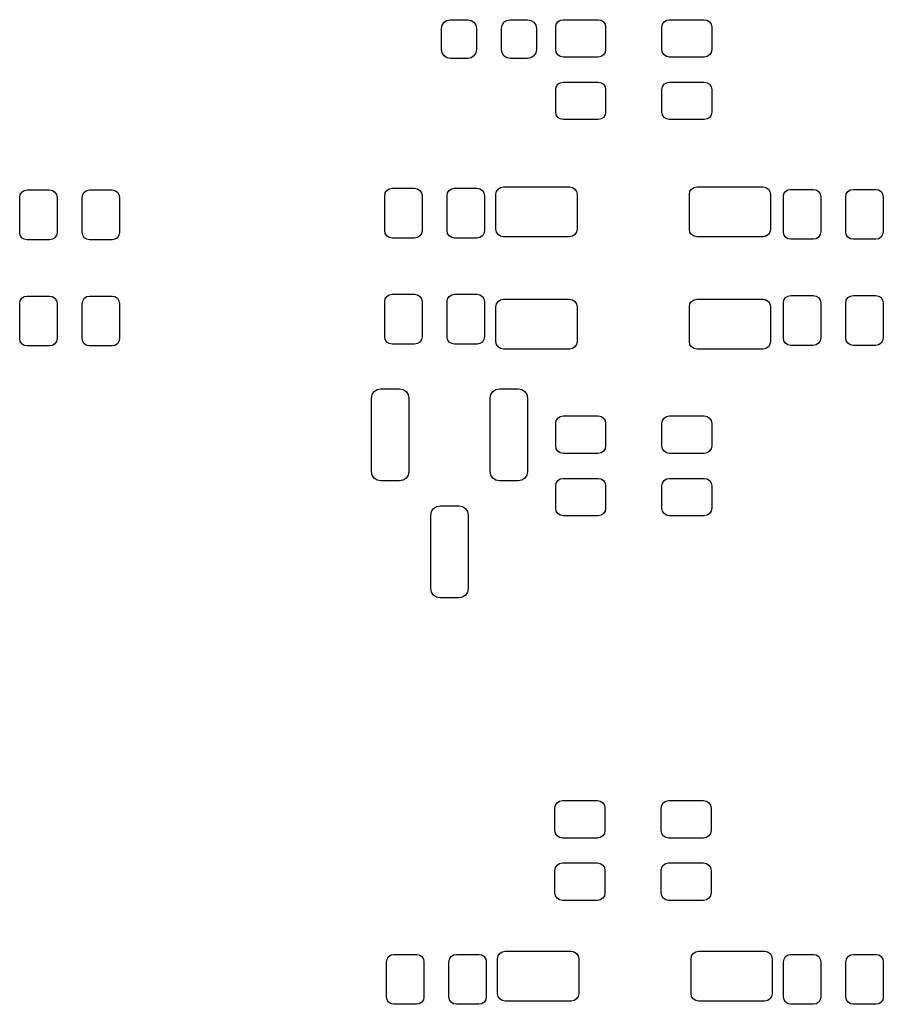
# Model space of a CAD drawing. Extents: x 127.1 to 185.4, y -114.4 to -72.8.
# Tile 7 of 7: x 171.6 to 185.4, y -98.5 to -82.8. Entities that reach past the tile are written whole.
import ezdxf

# ---------------------------------------------------------------- set-up
doc = ezdxf.new("R2010")
doc.units = 0
doc.layers.add('BLACK', color=7, linetype='CONTINUOUS')

msp = doc.modelspace()

# ---------------------------------------------------------------- linework, layer by layer
at = {"layer": 'BLACK', "linetype": 'CONTINUOUS'}
for p, q in [((178.333542, -82.848166), (178.36389, -82.802747)), ((178.36389, -82.802747), (178.409309, -82.772399)), ((178.409309, -82.772399), (178.462885, -82.761742)), ((178.462885, -82.761742), (178.742885, -82.761742)), ((178.742885, -82.761742), (178.796461, -82.772399)), ((178.796461, -82.772399), (178.84188, -82.802747)), ((178.84188, -82.802747), (178.872228, -82.848166)), ((179.293542, -82.848166), (179.32389, -82.802747)), ((179.32389, -82.802747), (179.369309, -82.772399)), ((179.369309, -82.772399), (179.422885, -82.761742)), ((179.422885, -82.761742), (179.702885, -82.761742)), ((179.702885, -82.761742), (179.756461, -82.772399)), ((179.756461, -82.772399), (179.80188, -82.802747)), ((179.80188, -82.802747), (179.832228, -82.848166)), ((180.162018, -82.83582), (180.188031, -82.796889)), ((180.188031, -82.796889), (180.226962, -82.770876)), ((180.226962, -82.770876), (180.272884, -82.761742)), ((180.272884, -82.761742), (180.832884, -82.761742)), ((180.832884, -82.761742), (180.878806, -82.770876)), ((180.878806, -82.770876), (180.917737, -82.796889)), ((180.917737, -82.796889), (180.94375, -82.83582)), ((181.86202, -82.83582), (181.888033, -82.796889)), ((181.888033, -82.796889), (181.926964, -82.770876)), ((181.926964, -82.770876), (181.972886, -82.761742)), ((181.972886, -82.761742), (182.532886, -82.761742)), ((182.532886, -82.761742), (182.578808, -82.770876)), ((182.578808, -82.770876), (182.617739, -82.796889)), ((182.617739, -82.796889), (182.643752, -82.83582)), ((178.322885, -82.901742), (178.333542, -82.848166)), ((178.322885, -83.241742), (178.322885, -82.901742)), ((178.872228, -82.848166), (178.882885, -82.901742)), ((178.882885, -82.901742), (178.882885, -83.241742)), ((179.282885, -82.901742), (179.293542, -82.848166)), ((179.282885, -83.241742), (179.282885, -82.901742)), ((179.832228, -82.848166), (179.842885, -82.901742)), ((179.842885, -82.901742), (179.842885, -83.241742)), ((180.152884, -82.881742), (180.162018, -82.83582)), ((180.152884, -83.241742), (180.152884, -82.881742)), ((180.94375, -82.83582), (180.952884, -82.881742)), ((180.952884, -82.881742), (180.952884, -83.241742)), ((181.852886, -82.881742), (181.86202, -82.83582)), ((181.852886, -83.241742), (181.852886, -82.881742)), ((182.643752, -82.83582), (182.652886, -82.881742)), ((182.652886, -82.881742), (182.652886, -83.241742)), ((178.333542, -83.295318), (178.322885, -83.241742)), ((178.36389, -83.340737), (178.333542, -83.295318)), ((178.872228, -83.295318), (178.84188, -83.340737)), ((178.882885, -83.241742), (178.872228, -83.295318)), ((179.293542, -83.295318), (179.282885, -83.241742)), ((179.32389, -83.340737), (179.293542, -83.295318)), ((179.832228, -83.295318), (179.80188, -83.340737)), ((179.842885, -83.241742), (179.832228, -83.295318)), ((180.162018, -83.287664), (180.152884, -83.241742)), ((180.188031, -83.326595), (180.162018, -83.287664)), ((180.94375, -83.287664), (180.917737, -83.326595)), ((180.952884, -83.241742), (180.94375, -83.287664)), ((181.86202, -83.287664), (181.852886, -83.241742)), ((181.888033, -83.326595), (181.86202, -83.287664)), ((182.643752, -83.287664), (182.617739, -83.326595)), ((182.652886, -83.241742), (182.643752, -83.287664)), ((178.409309, -83.371085), (178.36389, -83.340737)), ((178.462885, -83.381742), (178.409309, -83.371085)), ((178.742885, -83.381742), (178.462885, -83.381742)), ((178.796461, -83.371085), (178.742885, -83.381742)), ((178.84188, -83.340737), (178.796461, -83.371085)), ((179.369309, -83.371085), (179.32389, -83.340737)), ((179.422885, -83.381742), (179.369309, -83.371085)), ((179.702885, -83.381742), (179.422885, -83.381742)), ((179.756461, -83.371085), (179.702885, -83.381742)), ((179.80188, -83.340737), (179.756461, -83.371085)), ((180.226962, -83.352608), (180.188031, -83.326595)), ((180.272884, -83.361742), (180.226962, -83.352608)), ((180.832884, -83.361742), (180.272884, -83.361742)), ((180.878806, -83.352608), (180.832884, -83.361742)), ((180.917737, -83.326595), (180.878806, -83.352608)), ((181.926964, -83.352608), (181.888033, -83.326595)), ((181.972886, -83.361742), (181.926964, -83.352608)), ((182.532886, -83.361742), (181.972886, -83.361742)), ((182.578808, -83.352608), (182.532886, -83.361742)), ((182.617739, -83.326595), (182.578808, -83.352608)), ((180.188031, -83.796889), (180.226962, -83.770876)), ((180.226962, -83.770876), (180.272884, -83.761742)), ((180.272884, -83.761742), (180.832884, -83.761742)), ((180.832884, -83.761742), (180.878806, -83.770876)), ((180.878806, -83.770876), (180.917737, -83.796889)), ((181.888033, -83.796889), (181.926964, -83.770876)), ((181.926964, -83.770876), (181.972886, -83.761742)), ((181.972886, -83.761742), (182.532886, -83.761742)), ((182.532886, -83.761742), (182.578808, -83.770876)), ((182.578808, -83.770876), (182.617739, -83.796889)), ((180.152884, -83.881742), (180.162018, -83.83582)), ((180.152884, -84.241742), (180.152884, -83.881742)), ((180.162018, -83.83582), (180.188031, -83.796889)), ((180.917737, -83.796889), (180.94375, -83.83582)), ((180.94375, -83.83582), (180.952884, -83.881742)), ((180.952884, -83.881742), (180.952884, -84.241742)), ((181.852886, -83.881742), (181.86202, -83.83582)), ((181.852886, -84.241742), (181.852886, -83.881742)), ((181.86202, -83.83582), (181.888033, -83.796889)), ((182.617739, -83.796889), (182.643752, -83.83582)), ((182.643752, -83.83582), (182.652886, -83.881742)), ((182.652886, -83.881742), (182.652886, -84.241742)), ((180.162018, -84.287664), (180.152884, -84.241742)), ((180.952884, -84.241742), (180.94375, -84.287664)), ((181.86202, -84.287664), (181.852886, -84.241742)), ((182.652886, -84.241742), (182.643752, -84.287664)), ((180.188031, -84.326595), (180.162018, -84.287664)), ((180.226962, -84.352608), (180.188031, -84.326595)), ((180.272884, -84.361742), (180.226962, -84.352608)), ((180.832884, -84.361742), (180.272884, -84.361742)), ((180.878806, -84.352608), (180.832884, -84.361742)), ((180.917737, -84.326595), (180.878806, -84.352608)), ((180.94375, -84.287664), (180.917737, -84.326595)), ((181.888033, -84.326595), (181.86202, -84.287664)), ((181.926964, -84.352608), (181.888033, -84.326595)), ((181.972886, -84.361742), (181.926964, -84.352608)), ((182.532886, -84.361742), (181.972886, -84.361742)), ((182.578808, -84.352608), (182.532886, -84.361742)), ((182.617739, -84.326595), (182.578808, -84.352608)), ((182.643752, -84.287664), (182.617739, -84.326595)), ((171.600534, -85.525147), (171.639465, -85.499134)), ((171.639465, -85.499134), (171.685387, -85.49)), ((171.685387, -85.49), (172.045387, -85.49)), ((172.045387, -85.49), (172.091309, -85.499134)), ((172.091309, -85.499134), (172.13024, -85.525147)), ((172.600534, -85.525147), (172.639465, -85.499134)), ((172.639465, -85.499134), (172.685387, -85.49)), ((172.685387, -85.49), (173.045387, -85.49)), ((173.045387, -85.49), (173.091309, -85.499134)), ((173.091309, -85.499134), (173.13024, -85.525147)), ((177.422019, -85.53582), (177.448032, -85.496889)), ((177.448032, -85.496889), (177.486963, -85.470876)), ((177.486963, -85.470876), (177.532885, -85.461742)), ((177.532885, -85.461742), (177.892885, -85.461742)), ((177.892885, -85.461742), (177.938807, -85.470876)), ((177.938807, -85.470876), (177.977738, -85.496889)), ((177.977738, -85.496889), (178.003751, -85.53582)), ((178.422019, -85.53582), (178.448032, -85.496889)), ((178.448032, -85.496889), (178.486963, -85.470876)), ((178.486963, -85.470876), (178.532885, -85.461742)), ((178.532885, -85.461742), (178.892885, -85.461742)), ((178.892885, -85.461742), (178.938807, -85.470876)), ((178.938807, -85.470876), (178.977738, -85.496889)), ((178.977738, -85.496889), (179.003751, -85.53582)), ((179.204134, -85.514078), (179.230147, -85.475147)), ((179.230147, -85.475147), (179.269078, -85.449134)), ((179.269078, -85.449134), (179.315, -85.44)), ((179.315, -85.44), (180.375, -85.44)), ((180.375, -85.44), (180.420922, -85.449134)), ((180.420922, -85.449134), (180.459853, -85.475147)), ((180.459853, -85.475147), (180.485866, -85.514078)), ((182.304134, -85.514078), (182.330147, -85.475147)), ((182.330147, -85.475147), (182.369078, -85.449134)), ((182.369078, -85.449134), (182.415, -85.44)), ((182.415, -85.44), (183.475, -85.44)), ((183.475, -85.44), (183.520922, -85.449134)), ((183.520922, -85.449134), (183.559853, -85.475147)), ((183.559853, -85.475147), (183.585866, -85.514078)), ((183.835147, -85.515147), (183.874078, -85.489134)), ((183.874078, -85.489134), (183.92, -85.48)), ((183.92, -85.48), (184.28, -85.48)), ((184.28, -85.48), (184.325922, -85.489134)), ((184.325922, -85.489134), (184.364853, -85.515147)), ((184.835147, -85.515147), (184.874078, -85.489134)), ((184.874078, -85.489134), (184.92, -85.48)), ((184.92, -85.48), (185.28, -85.48)), ((185.28, -85.48), (185.325922, -85.489134)), ((185.325922, -85.489134), (185.364853, -85.515147)), ((171.565387, -85.61), (171.574521, -85.564078)), ((171.565387, -86.17), (171.565387, -85.61)), ((171.574521, -85.564078), (171.600534, -85.525147)), ((172.13024, -85.525147), (172.156253, -85.564078)), ((172.156253, -85.564078), (172.165387, -85.61)), ((172.165387, -85.61), (172.165387, -86.17)), ((172.565387, -85.61), (172.574521, -85.564078)), ((172.565387, -86.17), (172.565387, -85.61)), ((172.574521, -85.564078), (172.600534, -85.525147)), ((173.13024, -85.525147), (173.156253, -85.564078)), ((173.156253, -85.564078), (173.165387, -85.61)), ((173.165387, -85.61), (173.165387, -86.17)), ((177.412885, -85.581742), (177.422019, -85.53582)), ((177.412885, -86.141742), (177.412885, -85.581742)), ((178.003751, -85.53582), (178.012885, -85.581742)), ((178.012885, -85.581742), (178.012885, -86.141742)), ((178.412885, -85.581742), (178.422019, -85.53582)), ((178.412885, -86.141742), (178.412885, -85.581742)), ((179.003751, -85.53582), (179.012885, -85.581742)), ((179.012885, -85.581742), (179.012885, -86.141742)), ((179.195, -85.56), (179.204134, -85.514078)), ((179.195, -86.12), (179.195, -85.56)), ((180.485866, -85.514078), (180.495, -85.56)), ((180.495, -85.56), (180.495, -86.12)), ((182.295, -85.56), (182.304134, -85.514078)), ((182.295, -86.12), (182.295, -85.56)), ((183.585866, -85.514078), (183.595, -85.56)), ((183.595, -85.56), (183.595, -86.12)), ((183.8, -85.6), (183.809134, -85.554078)), ((183.8, -86.16), (183.8, -85.6)), ((183.809134, -85.554078), (183.835147, -85.515147)), ((184.364853, -85.515147), (184.390866, -85.554078)), ((184.390866, -85.554078), (184.4, -85.6)), ((184.4, -85.6), (184.4, -86.16)), ((184.8, -85.6), (184.809134, -85.554078)), ((184.8, -86.16), (184.8, -85.6)), ((184.809134, -85.554078), (184.835147, -85.515147)), ((185.364853, -85.515147), (185.390866, -85.554078)), ((185.390866, -85.554078), (185.4, -85.6)), ((185.4, -85.6), (185.4, -86.16)), ((179.204134, -86.165922), (179.195, -86.12)), ((180.495, -86.12), (180.485866, -86.165922)), ((182.304134, -86.165922), (182.295, -86.12)), ((183.595, -86.12), (183.585866, -86.165922)), ((171.574521, -86.215922), (171.565387, -86.17)), ((171.600534, -86.254853), (171.574521, -86.215922)), ((171.639465, -86.280866), (171.600534, -86.254853)), ((171.685387, -86.29), (171.639465, -86.280866)), ((172.045387, -86.29), (171.685387, -86.29)), ((172.091309, -86.280866), (172.045387, -86.29)), ((172.13024, -86.254853), (172.091309, -86.280866)), ((172.156253, -86.215922), (172.13024, -86.254853)), ((172.165387, -86.17), (172.156253, -86.215922)), ((172.574521, -86.215922), (172.565387, -86.17)), ((172.600534, -86.254853), (172.574521, -86.215922)), ((172.639465, -86.280866), (172.600534, -86.254853)), ((172.685387, -86.29), (172.639465, -86.280866)), ((173.045387, -86.29), (172.685387, -86.29)), ((173.091309, -86.280866), (173.045387, -86.29)), ((173.13024, -86.254853), (173.091309, -86.280866)), ((173.156253, -86.215922), (173.13024, -86.254853)), ((173.165387, -86.17), (173.156253, -86.215922)), ((177.422019, -86.187664), (177.412885, -86.141742)), ((177.448032, -86.226595), (177.422019, -86.187664)), ((177.486963, -86.252608), (177.448032, -86.226595)), ((177.532885, -86.261742), (177.486963, -86.252608)), ((177.892885, -86.261742), (177.532885, -86.261742)), ((177.938807, -86.252608), (177.892885, -86.261742)), ((177.977738, -86.226595), (177.938807, -86.252608)), ((178.003751, -86.187664), (177.977738, -86.226595)), ((178.012885, -86.141742), (178.003751, -86.187664)), ((178.422019, -86.187664), (178.412885, -86.141742)), ((178.448032, -86.226595), (178.422019, -86.187664)), ((178.486963, -86.252608), (178.448032, -86.226595)), ((178.532885, -86.261742), (178.486963, -86.252608)), ((178.892885, -86.261742), (178.532885, -86.261742)), ((178.938807, -86.252608), (178.892885, -86.261742)), ((178.977738, -86.226595), (178.938807, -86.252608)), ((179.003751, -86.187664), (178.977738, -86.226595)), ((179.012885, -86.141742), (179.003751, -86.187664)), ((179.230147, -86.204853), (179.204134, -86.165922)), ((179.269078, -86.230866), (179.230147, -86.204853)), ((179.315, -86.24), (179.269078, -86.230866)), ((180.375, -86.24), (179.315, -86.24)), ((180.420922, -86.230866), (180.375, -86.24)), ((180.459853, -86.204853), (180.420922, -86.230866)), ((180.485866, -86.165922), (180.459853, -86.204853)), ((182.330147, -86.204853), (182.304134, -86.165922)), ((182.369078, -86.230866), (182.330147, -86.204853)), ((182.415, -86.24), (182.369078, -86.230866)), ((183.475, -86.24), (182.415, -86.24)), ((183.520922, -86.230866), (183.475, -86.24)), ((183.559853, -86.204853), (183.520922, -86.230866)), ((183.585866, -86.165922), (183.559853, -86.204853)), ((183.809134, -86.205922), (183.8, -86.16)), ((183.835147, -86.244853), (183.809134, -86.205922)), ((183.874078, -86.270866), (183.835147, -86.244853)), ((183.92, -86.28), (183.874078, -86.270866)), ((184.28, -86.28), (183.92, -86.28)), ((184.325922, -86.270866), (184.28, -86.28)), ((184.364853, -86.244853), (184.325922, -86.270866)), ((184.390866, -86.205922), (184.364853, -86.244853)), ((184.4, -86.16), (184.390866, -86.205922)), ((184.809134, -86.205922), (184.8, -86.16)), ((184.835147, -86.244853), (184.809134, -86.205922)), ((184.874078, -86.270866), (184.835147, -86.244853)), ((184.92, -86.28), (184.874078, -86.270866)), ((185.28, -86.28), (184.92, -86.28)), ((185.325922, -86.270866), (185.28, -86.28)), ((185.364853, -86.244853), (185.325922, -86.270866)), ((185.390866, -86.205922), (185.364853, -86.244853)), ((185.4, -86.16), (185.390866, -86.205922)), ((171.574521, -87.264078), (171.600534, -87.225147)), ((171.600534, -87.225147), (171.639465, -87.199134)), ((171.639465, -87.199134), (171.685387, -87.19)), ((171.685387, -87.19), (172.045387, -87.19)), ((172.045387, -87.19), (172.091309, -87.199134)), ((172.091309, -87.199134), (172.13024, -87.225147)), ((172.13024, -87.225147), (172.156253, -87.264078)), ((172.574521, -87.264078), (172.600534, -87.225147)), ((172.600534, -87.225147), (172.639465, -87.199134)), ((172.639465, -87.199134), (172.685387, -87.19)), ((172.685387, -87.19), (173.045387, -87.19)), ((173.045387, -87.19), (173.091309, -87.199134)), ((173.091309, -87.199134), (173.13024, -87.225147)), ((173.13024, -87.225147), (173.156253, -87.264078)), ((177.412885, -87.281742), (177.422019, -87.23582)), ((177.422019, -87.23582), (177.448032, -87.196889)), ((177.448032, -87.196889), (177.486963, -87.170876)), ((177.486963, -87.170876), (177.532885, -87.161742)), ((177.532885, -87.161742), (177.892885, -87.161742)), ((177.892885, -87.161742), (177.938807, -87.170876)), ((177.938807, -87.170876), (177.977738, -87.196889)), ((177.977738, -87.196889), (178.003751, -87.23582)), ((178.003751, -87.23582), (178.012885, -87.281742)), ((178.412885, -87.281742), (178.422019, -87.23582)), ((178.422019, -87.23582), (178.448032, -87.196889)), ((178.448032, -87.196889), (178.486963, -87.170876)), ((178.486963, -87.170876), (178.532885, -87.161742)), ((178.532885, -87.161742), (178.892885, -87.161742)), ((178.892885, -87.161742), (178.938807, -87.170876)), ((178.938807, -87.170876), (178.977738, -87.196889)), ((178.977738, -87.196889), (179.003751, -87.23582)), ((179.003751, -87.23582), (179.012885, -87.281742)), ((179.269078, -87.249134), (179.315, -87.24)), ((179.315, -87.24), (180.375, -87.24)), ((180.375, -87.24), (180.420922, -87.249134)), ((182.369078, -87.249134), (182.415, -87.24)), ((182.415, -87.24), (183.475, -87.24)), ((183.475, -87.24), (183.520922, -87.249134)), ((183.809134, -87.254078), (183.835147, -87.215147)), ((183.835147, -87.215147), (183.874078, -87.189134)), ((183.874078, -87.189134), (183.92, -87.18)), ((183.92, -87.18), (184.28, -87.18)), ((184.28, -87.18), (184.325922, -87.189134)), ((184.325922, -87.189134), (184.364853, -87.215147)), ((184.364853, -87.215147), (184.390866, -87.254078)), ((184.809134, -87.254078), (184.835147, -87.215147)), ((184.835147, -87.215147), (184.874078, -87.189134)), ((184.874078, -87.189134), (184.92, -87.18)), ((184.92, -87.18), (185.28, -87.18)), ((185.28, -87.18), (185.325922, -87.189134)), ((185.325922, -87.189134), (185.364853, -87.215147)), ((185.364853, -87.215147), (185.390866, -87.254078)), ((171.565387, -87.31), (171.574521, -87.264078)), ((171.565387, -87.87), (171.565387, -87.31)), ((172.156253, -87.264078), (172.165387, -87.31)), ((172.165387, -87.31), (172.165387, -87.87)), ((172.565387, -87.31), (172.574521, -87.264078)), ((172.565387, -87.87), (172.565387, -87.31)), ((173.156253, -87.264078), (173.165387, -87.31)), ((173.165387, -87.31), (173.165387, -87.87)), ((177.412885, -87.841742), (177.412885, -87.281742)), ((178.012885, -87.281742), (178.012885, -87.841742)), ((178.412885, -87.841742), (178.412885, -87.281742)), ((179.012885, -87.281742), (179.012885, -87.841742)), ((179.195, -87.36), (179.204134, -87.314078)), ((179.195, -87.92), (179.195, -87.36)), ((179.204134, -87.314078), (179.230147, -87.275147)), ((179.230147, -87.275147), (179.269078, -87.249134)), ((180.420922, -87.249134), (180.459853, -87.275147)), ((180.459853, -87.275147), (180.485866, -87.314078)), ((180.485866, -87.314078), (180.495, -87.36)), ((180.495, -87.36), (180.495, -87.92)), ((182.295, -87.36), (182.304134, -87.314078)), ((182.295, -87.92), (182.295, -87.36)), ((182.304134, -87.314078), (182.330147, -87.275147)), ((182.330147, -87.275147), (182.369078, -87.249134)), ((183.520922, -87.249134), (183.559853, -87.275147)), ((183.559853, -87.275147), (183.585866, -87.314078)), ((183.585866, -87.314078), (183.595, -87.36)), ((183.595, -87.36), (183.595, -87.92)), ((183.8, -87.3), (183.809134, -87.254078)), ((183.8, -87.86), (183.8, -87.3)), ((184.390866, -87.254078), (184.4, -87.3)), ((184.4, -87.3), (184.4, -87.86)), ((184.8, -87.3), (184.809134, -87.254078)), ((184.8, -87.86), (184.8, -87.3)), ((185.390866, -87.254078), (185.4, -87.3)), ((185.4, -87.3), (185.4, -87.86)), ((171.574521, -87.915922), (171.565387, -87.87)), ((172.165387, -87.87), (172.156253, -87.915922)), ((172.574521, -87.915922), (172.565387, -87.87)), ((173.165387, -87.87), (173.156253, -87.915922)), ((177.422019, -87.887664), (177.412885, -87.841742)), ((178.012885, -87.841742), (178.003751, -87.887664)), ((178.422019, -87.887664), (178.412885, -87.841742)), ((179.012885, -87.841742), (179.003751, -87.887664)), ((183.809134, -87.905922), (183.8, -87.86)), ((184.4, -87.86), (184.390866, -87.905922)), ((184.809134, -87.905922), (184.8, -87.86)), ((185.4, -87.86), (185.390866, -87.905922)), ((171.600534, -87.954853), (171.574521, -87.915922)), ((171.639465, -87.980866), (171.600534, -87.954853)), ((171.685387, -87.99), (171.639465, -87.980866)), ((172.045387, -87.99), (171.685387, -87.99)), ((172.091309, -87.980866), (172.045387, -87.99)), ((172.13024, -87.954853), (172.091309, -87.980866)), ((172.156253, -87.915922), (172.13024, -87.954853)), ((172.600534, -87.954853), (172.574521, -87.915922)), ((172.639465, -87.980866), (172.600534, -87.954853)), ((172.685387, -87.99), (172.639465, -87.980866)), ((173.045387, -87.99), (172.685387, -87.99)), ((173.091309, -87.980866), (173.045387, -87.99)), ((173.13024, -87.954853), (173.091309, -87.980866)), ((173.156253, -87.915922), (173.13024, -87.954853)), ((177.448032, -87.926595), (177.422019, -87.887664)), ((177.486963, -87.952608), (177.448032, -87.926595)), ((177.532885, -87.961742), (177.486963, -87.952608)), ((177.892885, -87.961742), (177.532885, -87.961742)), ((177.938807, -87.952608), (177.892885, -87.961742)), ((177.977738, -87.926595), (177.938807, -87.952608)), ((178.003751, -87.887664), (177.977738, -87.926595)), ((178.448032, -87.926595), (178.422019, -87.887664)), ((178.486963, -87.952608), (178.448032, -87.926595)), ((178.532885, -87.961742), (178.486963, -87.952608)), ((178.892885, -87.961742), (178.532885, -87.961742)), ((178.938807, -87.952608), (178.892885, -87.961742)), ((178.977738, -87.926595), (178.938807, -87.952608)), ((179.003751, -87.887664), (178.977738, -87.926595)), ((179.204134, -87.965922), (179.195, -87.92)), ((179.230147, -88.004853), (179.204134, -87.965922)), ((179.269078, -88.030866), (179.230147, -88.004853)), ((179.315, -88.04), (179.269078, -88.030866)), ((180.420922, -88.030866), (180.375, -88.04)), ((180.459853, -88.004853), (180.420922, -88.030866)), ((180.485866, -87.965922), (180.459853, -88.004853)), ((180.495, -87.92), (180.485866, -87.965922)), ((182.304134, -87.965922), (182.295, -87.92)), ((182.330147, -88.004853), (182.304134, -87.965922)), ((182.369078, -88.030866), (182.330147, -88.004853)), ((182.415, -88.04), (182.369078, -88.030866)), ((183.520922, -88.030866), (183.475, -88.04)), ((183.559853, -88.004853), (183.520922, -88.030866)), ((183.585866, -87.965922), (183.559853, -88.004853)), ((183.595, -87.92), (183.585866, -87.965922)), ((183.835147, -87.944853), (183.809134, -87.905922)), ((183.874078, -87.970866), (183.835147, -87.944853)), ((183.92, -87.98), (183.874078, -87.970866)), ((184.28, -87.98), (183.92, -87.98)), ((184.325922, -87.970866), (184.28, -87.98)), ((184.364853, -87.944853), (184.325922, -87.970866)), ((184.390866, -87.905922), (184.364853, -87.944853)), ((184.835147, -87.944853), (184.809134, -87.905922)), ((184.874078, -87.970866), (184.835147, -87.944853)), ((184.92, -87.98), (184.874078, -87.970866)), ((185.28, -87.98), (184.92, -87.98)), ((185.325922, -87.970866), (185.28, -87.98)), ((185.364853, -87.944853), (185.325922, -87.970866)), ((185.390866, -87.905922), (185.364853, -87.944853)), ((180.375, -88.04), (179.315, -88.04)), ((183.475, -88.04), (182.415, -88.04)), ((177.200385, -88.826742), (177.211803, -88.769339)), ((177.211803, -88.769339), (177.244319, -88.720676)), ((177.244319, -88.720676), (177.292982, -88.68816)), ((177.292982, -88.68816), (177.350385, -88.676742)), ((177.350385, -88.676742), (177.650385, -88.676742)), ((177.650385, -88.676742), (177.707788, -88.68816)), ((177.707788, -88.68816), (177.756451, -88.720676)), ((177.756451, -88.720676), (177.788967, -88.769339)), ((177.788967, -88.769339), (177.800385, -88.826742)), ((179.100385, -88.826742), (179.111803, -88.769339)), ((179.111803, -88.769339), (179.144319, -88.720676)), ((179.144319, -88.720676), (179.192982, -88.68816)), ((179.192982, -88.68816), (179.250385, -88.676742)), ((179.250385, -88.676742), (179.550385, -88.676742)), ((179.550385, -88.676742), (179.607788, -88.68816)), ((179.607788, -88.68816), (179.656451, -88.720676)), ((179.656451, -88.720676), (179.688967, -88.769339)), ((179.688967, -88.769339), (179.700385, -88.826742)), ((177.200385, -90.001742), (177.200385, -88.826742)), ((177.800385, -88.826742), (177.800385, -90.001742)), ((179.100385, -90.001742), (179.100385, -88.826742)), ((179.700385, -88.826742), (179.700385, -90.001742)), ((180.188031, -89.146889), (180.226962, -89.120876)), ((180.226962, -89.120876), (180.272884, -89.111742)), ((180.272884, -89.111742), (180.832884, -89.111742)), ((180.832884, -89.111742), (180.878806, -89.120876)), ((180.878806, -89.120876), (180.917737, -89.146889)), ((181.888033, -89.146889), (181.926964, -89.120876)), ((181.926964, -89.120876), (181.972886, -89.111742)), ((181.972886, -89.111742), (182.532886, -89.111742)), ((182.532886, -89.111742), (182.578808, -89.120876)), ((182.578808, -89.120876), (182.617739, -89.146889)), ((180.152884, -89.231742), (180.162018, -89.18582)), ((180.152884, -89.591742), (180.152884, -89.231742)), ((180.162018, -89.18582), (180.188031, -89.146889)), ((180.917737, -89.146889), (180.94375, -89.18582)), ((180.94375, -89.18582), (180.952884, -89.231742)), ((180.952884, -89.231742), (180.952884, -89.591742)), ((181.852886, -89.231742), (181.86202, -89.18582)), ((181.852886, -89.591742), (181.852886, -89.231742)), ((181.86202, -89.18582), (181.888033, -89.146889)), ((182.617739, -89.146889), (182.643752, -89.18582)), ((182.643752, -89.18582), (182.652886, -89.231742)), ((182.652886, -89.231742), (182.652886, -89.591742)), ((180.162018, -89.637664), (180.152884, -89.591742)), ((180.952884, -89.591742), (180.94375, -89.637664)), ((181.86202, -89.637664), (181.852886, -89.591742)), ((182.652886, -89.591742), (182.643752, -89.637664)), ((180.188031, -89.676595), (180.162018, -89.637664)), ((180.226962, -89.702608), (180.188031, -89.676595)), ((180.272884, -89.711742), (180.226962, -89.702608)), ((180.832884, -89.711742), (180.272884, -89.711742)), ((180.878806, -89.702608), (180.832884, -89.711742)), ((180.917737, -89.676595), (180.878806, -89.702608)), ((180.94375, -89.637664), (180.917737, -89.676595)), ((181.888033, -89.676595), (181.86202, -89.637664)), ((181.926964, -89.702608), (181.888033, -89.676595)), ((181.972886, -89.711742), (181.926964, -89.702608)), ((182.532886, -89.711742), (181.972886, -89.711742)), ((182.578808, -89.702608), (182.532886, -89.711742)), ((182.617739, -89.676595), (182.578808, -89.702608)), ((182.643752, -89.637664), (182.617739, -89.676595)), ((177.211803, -90.059145), (177.200385, -90.001742)), ((177.244319, -90.107808), (177.211803, -90.059145)), ((177.788967, -90.059145), (177.756451, -90.107808)), ((177.800385, -90.001742), (177.788967, -90.059145)), ((179.111803, -90.059145), (179.100385, -90.001742)), ((179.144319, -90.107808), (179.111803, -90.059145)), ((179.688967, -90.059145), (179.656451, -90.107808)), ((179.700385, -90.001742), (179.688967, -90.059145)), ((177.292982, -90.140324), (177.244319, -90.107808)), ((177.350385, -90.151742), (177.292982, -90.140324)), ((177.650385, -90.151742), (177.350385, -90.151742)), ((177.707788, -90.140324), (177.650385, -90.151742)), ((177.756451, -90.107808), (177.707788, -90.140324)), ((179.192982, -90.140324), (179.144319, -90.107808)), ((179.250385, -90.151742), (179.192982, -90.140324)), ((179.550385, -90.151742), (179.250385, -90.151742)), ((179.607788, -90.140324), (179.550385, -90.151742)), ((179.656451, -90.107808), (179.607788, -90.140324)), ((180.152884, -90.231742), (180.162018, -90.18582)), ((180.152884, -90.591742), (180.152884, -90.231742)), ((180.162018, -90.18582), (180.188031, -90.146889)), ((180.188031, -90.146889), (180.226962, -90.120876)), ((180.226962, -90.120876), (180.272884, -90.111742)), ((180.272884, -90.111742), (180.832884, -90.111742)), ((180.832884, -90.111742), (180.878806, -90.120876)), ((180.878806, -90.120876), (180.917737, -90.146889)), ((180.917737, -90.146889), (180.94375, -90.18582)), ((180.94375, -90.18582), (180.952884, -90.231742)), ((180.952884, -90.231742), (180.952884, -90.591742)), ((181.852886, -90.231742), (181.86202, -90.18582)), ((181.852886, -90.591742), (181.852886, -90.231742)), ((181.86202, -90.18582), (181.888033, -90.146889)), ((181.888033, -90.146889), (181.926964, -90.120876)), ((181.926964, -90.120876), (181.972886, -90.111742)), ((181.972886, -90.111742), (182.532886, -90.111742)), ((182.532886, -90.111742), (182.578808, -90.120876)), ((182.578808, -90.120876), (182.617739, -90.146889)), ((182.617739, -90.146889), (182.643752, -90.18582)), ((182.643752, -90.18582), (182.652886, -90.231742)), ((182.652886, -90.231742), (182.652886, -90.591742)), ((178.242982, -90.56316), (178.300385, -90.551742)), ((178.300385, -90.551742), (178.600385, -90.551742)), ((178.600385, -90.551742), (178.657788, -90.56316)), ((178.150385, -90.701742), (178.161803, -90.644339)), ((178.150385, -91.876742), (178.150385, -90.701742)), ((178.161803, -90.644339), (178.194319, -90.595676)), ((178.194319, -90.595676), (178.242982, -90.56316)), ((178.657788, -90.56316), (178.706451, -90.595676)), ((178.706451, -90.595676), (178.738967, -90.644339)), ((178.738967, -90.644339), (178.750385, -90.701742)), ((178.750385, -90.701742), (178.750385, -91.876742)), ((180.162018, -90.637664), (180.152884, -90.591742)), ((180.188031, -90.676595), (180.162018, -90.637664)), ((180.226962, -90.702608), (180.188031, -90.676595)), ((180.272884, -90.711742), (180.226962, -90.702608)), ((180.832884, -90.711742), (180.272884, -90.711742)), ((180.878806, -90.702608), (180.832884, -90.711742)), ((180.917737, -90.676595), (180.878806, -90.702608)), ((180.94375, -90.637664), (180.917737, -90.676595)), ((180.952884, -90.591742), (180.94375, -90.637664)), ((181.86202, -90.637664), (181.852886, -90.591742)), ((181.888033, -90.676595), (181.86202, -90.637664)), ((181.926964, -90.702608), (181.888033, -90.676595)), ((181.972886, -90.711742), (181.926964, -90.702608)), ((182.532886, -90.711742), (181.972886, -90.711742)), ((182.578808, -90.702608), (182.532886, -90.711742)), ((182.617739, -90.676595), (182.578808, -90.702608)), ((182.643752, -90.637664), (182.617739, -90.676595)), ((182.652886, -90.591742), (182.643752, -90.637664)), ((178.161803, -91.934145), (178.150385, -91.876742)), ((178.194319, -91.982808), (178.161803, -91.934145)), ((178.738967, -91.934145), (178.706451, -91.982808)), ((178.750385, -91.876742), (178.738967, -91.934145)), ((178.242982, -92.015324), (178.194319, -91.982808)), ((178.300385, -92.026742), (178.242982, -92.015324)), ((178.600385, -92.026742), (178.300385, -92.026742)), ((178.657788, -92.015324), (178.600385, -92.026742)), ((178.706451, -91.982808), (178.657788, -92.015324)), ((180.176674, -95.308792), (180.215605, -95.282779)), ((180.215605, -95.282779), (180.261527, -95.273645)), ((180.261527, -95.273645), (180.821527, -95.273645)), ((180.821527, -95.273645), (180.867449, -95.282779)), ((180.867449, -95.282779), (180.90638, -95.308792)), ((181.876676, -95.308792), (181.915607, -95.282779)), ((181.915607, -95.282779), (181.961529, -95.273645)), ((181.961529, -95.273645), (182.521529, -95.273645)), ((182.521529, -95.273645), (182.567451, -95.282779)), ((182.567451, -95.282779), (182.606382, -95.308792)), ((180.141527, -95.393645), (180.150661, -95.347723)), ((180.141527, -95.753645), (180.141527, -95.393645)), ((180.150661, -95.347723), (180.176674, -95.308792)), ((180.90638, -95.308792), (180.932393, -95.347723)), ((180.932393, -95.347723), (180.941527, -95.393645)), ((180.941527, -95.393645), (180.941527, -95.753645)), ((181.841529, -95.393645), (181.850663, -95.347723)), ((181.841529, -95.753645), (181.841529, -95.393645)), ((181.850663, -95.347723), (181.876676, -95.308792)), ((182.606382, -95.308792), (182.632395, -95.347723)), ((182.632395, -95.347723), (182.641529, -95.393645)), ((182.641529, -95.393645), (182.641529, -95.753645)), ((180.150661, -95.799567), (180.141527, -95.753645)), ((180.941527, -95.753645), (180.932393, -95.799567)), ((181.850663, -95.799567), (181.841529, -95.753645)), ((182.641529, -95.753645), (182.632395, -95.799567)), ((180.176674, -95.838498), (180.150661, -95.799567)), ((180.215605, -95.864511), (180.176674, -95.838498)), ((180.261527, -95.873645), (180.215605, -95.864511)), ((180.821527, -95.873645), (180.261527, -95.873645)), ((180.867449, -95.864511), (180.821527, -95.873645)), ((180.90638, -95.838498), (180.867449, -95.864511)), ((180.932393, -95.799567), (180.90638, -95.838498)), ((181.876676, -95.838498), (181.850663, -95.799567)), ((181.915607, -95.864511), (181.876676, -95.838498)), ((181.961529, -95.873645), (181.915607, -95.864511)), ((182.521529, -95.873645), (181.961529, -95.873645)), ((182.567451, -95.864511), (182.521529, -95.873645)), ((182.606382, -95.838498), (182.567451, -95.864511)), ((182.632395, -95.799567), (182.606382, -95.838498)), ((180.141527, -96.393645), (180.150661, -96.347723)), ((180.141527, -96.753645), (180.141527, -96.393645)), ((180.150661, -96.347723), (180.176674, -96.308792)), ((180.176674, -96.308792), (180.215605, -96.282779)), ((180.215605, -96.282779), (180.261527, -96.273645)), ((180.261527, -96.273645), (180.821527, -96.273645)), ((180.821527, -96.273645), (180.867449, -96.282779)), ((180.867449, -96.282779), (180.90638, -96.308792)), ((180.90638, -96.308792), (180.932393, -96.347723)), ((180.932393, -96.347723), (180.941527, -96.393645)), ((180.941527, -96.393645), (180.941527, -96.753645)), ((181.841529, -96.393645), (181.850663, -96.347723)), ((181.841529, -96.753645), (181.841529, -96.393645)), ((181.850663, -96.347723), (181.876676, -96.308792)), ((181.876676, -96.308792), (181.915607, -96.282779)), ((181.915607, -96.282779), (181.961529, -96.273645)), ((181.961529, -96.273645), (182.521529, -96.273645)), ((182.521529, -96.273645), (182.567451, -96.282779)), ((182.567451, -96.282779), (182.606382, -96.308792)), ((182.606382, -96.308792), (182.632395, -96.347723)), ((182.632395, -96.347723), (182.641529, -96.393645)), ((182.641529, -96.393645), (182.641529, -96.753645)), ((180.150661, -96.799567), (180.141527, -96.753645)), ((180.176674, -96.838498), (180.150661, -96.799567)), ((180.215605, -96.864511), (180.176674, -96.838498)), ((180.261527, -96.873645), (180.215605, -96.864511)), ((180.867449, -96.864511), (180.821527, -96.873645)), ((180.90638, -96.838498), (180.867449, -96.864511)), ((180.932393, -96.799567), (180.90638, -96.838498)), ((180.941527, -96.753645), (180.932393, -96.799567)), ((181.850663, -96.799567), (181.841529, -96.753645)), ((181.876676, -96.838498), (181.850663, -96.799567)), ((181.915607, -96.864511), (181.876676, -96.838498)), ((181.961529, -96.873645), (181.915607, -96.864511)), ((182.567451, -96.864511), (182.521529, -96.873645)), ((182.606382, -96.838498), (182.567451, -96.864511)), ((182.632395, -96.799567), (182.606382, -96.838498)), ((182.641529, -96.753645), (182.632395, -96.799567)), ((180.821527, -96.873645), (180.261527, -96.873645)), ((182.521529, -96.873645), (181.961529, -96.873645)), ((177.441528, -97.858258), (177.450662, -97.812336)), ((177.450662, -97.812336), (177.476675, -97.773405)), ((177.476675, -97.773405), (177.515606, -97.747392)), ((177.515606, -97.747392), (177.561528, -97.738258)), ((177.561528, -97.738258), (177.921528, -97.738258)), ((177.921528, -97.738258), (177.96745, -97.747392)), ((177.96745, -97.747392), (178.006381, -97.773405)), ((178.006381, -97.773405), (178.032394, -97.812336)), ((178.032394, -97.812336), (178.041528, -97.858258)), ((178.441528, -97.858258), (178.450662, -97.812336)), ((178.450662, -97.812336), (178.476675, -97.773405)), ((178.476675, -97.773405), (178.515606, -97.747392)), ((178.515606, -97.747392), (178.561528, -97.738258)), ((178.561528, -97.738258), (178.921528, -97.738258)), ((178.921528, -97.738258), (178.96745, -97.747392)), ((178.96745, -97.747392), (179.006381, -97.773405)), ((179.006381, -97.773405), (179.032394, -97.812336)), ((179.032394, -97.812336), (179.041528, -97.858258)), ((179.221528, -97.808258), (179.230662, -97.762336)), ((179.221528, -98.368258), (179.221528, -97.808258)), ((179.230662, -97.762336), (179.256675, -97.723405)), ((179.256675, -97.723405), (179.295606, -97.697392)), ((179.295606, -97.697392), (179.341528, -97.688258)), ((179.341528, -97.688258), (180.401528, -97.688258)), ((180.401528, -97.688258), (180.44745, -97.697392)), ((180.44745, -97.697392), (180.486381, -97.723405)), ((180.486381, -97.723405), (180.512394, -97.762336)), ((180.512394, -97.762336), (180.521528, -97.808258)), ((180.521528, -97.808258), (180.521528, -98.368258)), ((182.321528, -97.808258), (182.330662, -97.762336)), ((182.321528, -98.368258), (182.321528, -97.808258)), ((182.330662, -97.762336), (182.356675, -97.723405)), ((182.356675, -97.723405), (182.395606, -97.697392)), ((182.395606, -97.697392), (182.441528, -97.688258)), ((182.441528, -97.688258), (183.501528, -97.688258)), ((183.501528, -97.688258), (183.54745, -97.697392)), ((183.54745, -97.697392), (183.586381, -97.723405)), ((183.586381, -97.723405), (183.612394, -97.762336)), ((183.612394, -97.762336), (183.621528, -97.808258)), ((183.621528, -97.808258), (183.621528, -98.368258)), ((183.801528, -97.858257), (183.810662, -97.812335)), ((183.810662, -97.812335), (183.836675, -97.773404)), ((183.836675, -97.773404), (183.875606, -97.747391)), ((183.875606, -97.747391), (183.921528, -97.738257)), ((183.921528, -97.738257), (184.281528, -97.738257)), ((184.281528, -97.738257), (184.32745, -97.747391)), ((184.32745, -97.747391), (184.366381, -97.773404)), ((184.366381, -97.773404), (184.392394, -97.812335)), ((184.392394, -97.812335), (184.401528, -97.858257)), ((184.801528, -97.858257), (184.810662, -97.812335)), ((184.810662, -97.812335), (184.836675, -97.773404)), ((184.836675, -97.773404), (184.875606, -97.747391)), ((184.875606, -97.747391), (184.921528, -97.738257)), ((184.921528, -97.738257), (185.281528, -97.738257)), ((185.281528, -97.738257), (185.32745, -97.747391)), ((185.32745, -97.747391), (185.366381, -97.773404)), ((185.366381, -97.773404), (185.392394, -97.812335)), ((185.392394, -97.812335), (185.401528, -97.858257)), ((177.441528, -98.418258), (177.441528, -97.858258)), ((178.041528, -97.858258), (178.041528, -98.418258)), ((178.441528, -98.418258), (178.441528, -97.858258)), ((179.041528, -97.858258), (179.041528, -98.418258)), ((183.801528, -98.418257), (183.801528, -97.858257)), ((184.401528, -97.858257), (184.401528, -98.418257)), ((184.801528, -98.418257), (184.801528, -97.858257)), ((185.401528, -97.858257), (185.401528, -98.418257)), ((177.450662, -98.46418), (177.441528, -98.418258)), ((178.041528, -98.418258), (178.032394, -98.46418)), ((178.450662, -98.46418), (178.441528, -98.418258)), ((179.041528, -98.418258), (179.032394, -98.46418)), ((179.230662, -98.41418), (179.221528, -98.368258)), ((179.256675, -98.453111), (179.230662, -98.41418)), ((180.512394, -98.41418), (180.486381, -98.453111)), ((180.521528, -98.368258), (180.512394, -98.41418)), ((182.330662, -98.41418), (182.321528, -98.368258)), ((182.356675, -98.453111), (182.330662, -98.41418)), ((183.612394, -98.41418), (183.586381, -98.453111)), ((183.621528, -98.368258), (183.612394, -98.41418)), ((183.810662, -98.464179), (183.801528, -98.418257)), ((184.401528, -98.418257), (184.392394, -98.464179)), ((184.810662, -98.464179), (184.801528, -98.418257)), ((185.401528, -98.418257), (185.392394, -98.464179)), ((177.476675, -98.503111), (177.450662, -98.46418)), ((177.515606, -98.529124), (177.476675, -98.503111)), ((177.561528, -98.538258), (177.515606, -98.529124)), ((177.921528, -98.538258), (177.561528, -98.538258)), ((177.96745, -98.529124), (177.921528, -98.538258)), ((178.006381, -98.503111), (177.96745, -98.529124)), ((178.032394, -98.46418), (178.006381, -98.503111)), ((178.476675, -98.503111), (178.450662, -98.46418)), ((178.515606, -98.529124), (178.476675, -98.503111)), ((178.561528, -98.538258), (178.515606, -98.529124)), ((178.921528, -98.538258), (178.561528, -98.538258)), ((178.96745, -98.529124), (178.921528, -98.538258)), ((179.006381, -98.503111), (178.96745, -98.529124)), ((179.032394, -98.46418), (179.006381, -98.503111)), ((179.295606, -98.479124), (179.256675, -98.453111)), ((179.341528, -98.488258), (179.295606, -98.479124)), ((180.401528, -98.488258), (179.341528, -98.488258)), ((180.44745, -98.479124), (180.401528, -98.488258)), ((180.486381, -98.453111), (180.44745, -98.479124)), ((182.395606, -98.479124), (182.356675, -98.453111)), ((182.441528, -98.488258), (182.395606, -98.479124)), ((183.501528, -98.488258), (182.441528, -98.488258)), ((183.54745, -98.479124), (183.501528, -98.488258)), ((183.586381, -98.453111), (183.54745, -98.479124)), ((183.836675, -98.50311), (183.810662, -98.464179)), ((183.875606, -98.529123), (183.836675, -98.50311)), ((183.921528, -98.538257), (183.875606, -98.529123)), ((184.281528, -98.538257), (183.921528, -98.538257)), ((184.32745, -98.529123), (184.281528, -98.538257)), ((184.366381, -98.50311), (184.32745, -98.529123)), ((184.392394, -98.464179), (184.366381, -98.50311)), ((184.836675, -98.50311), (184.810662, -98.464179)), ((184.875606, -98.529123), (184.836675, -98.50311)), ((184.921528, -98.538257), (184.875606, -98.529123)), ((185.281528, -98.538257), (184.921528, -98.538257)), ((185.32745, -98.529123), (185.281528, -98.538257)), ((185.366381, -98.50311), (185.32745, -98.529123)), ((185.392394, -98.464179), (185.366381, -98.50311))]:
    msp.add_line(p, q, dxfattribs=at)

doc.saveas('drawing.dxf')
